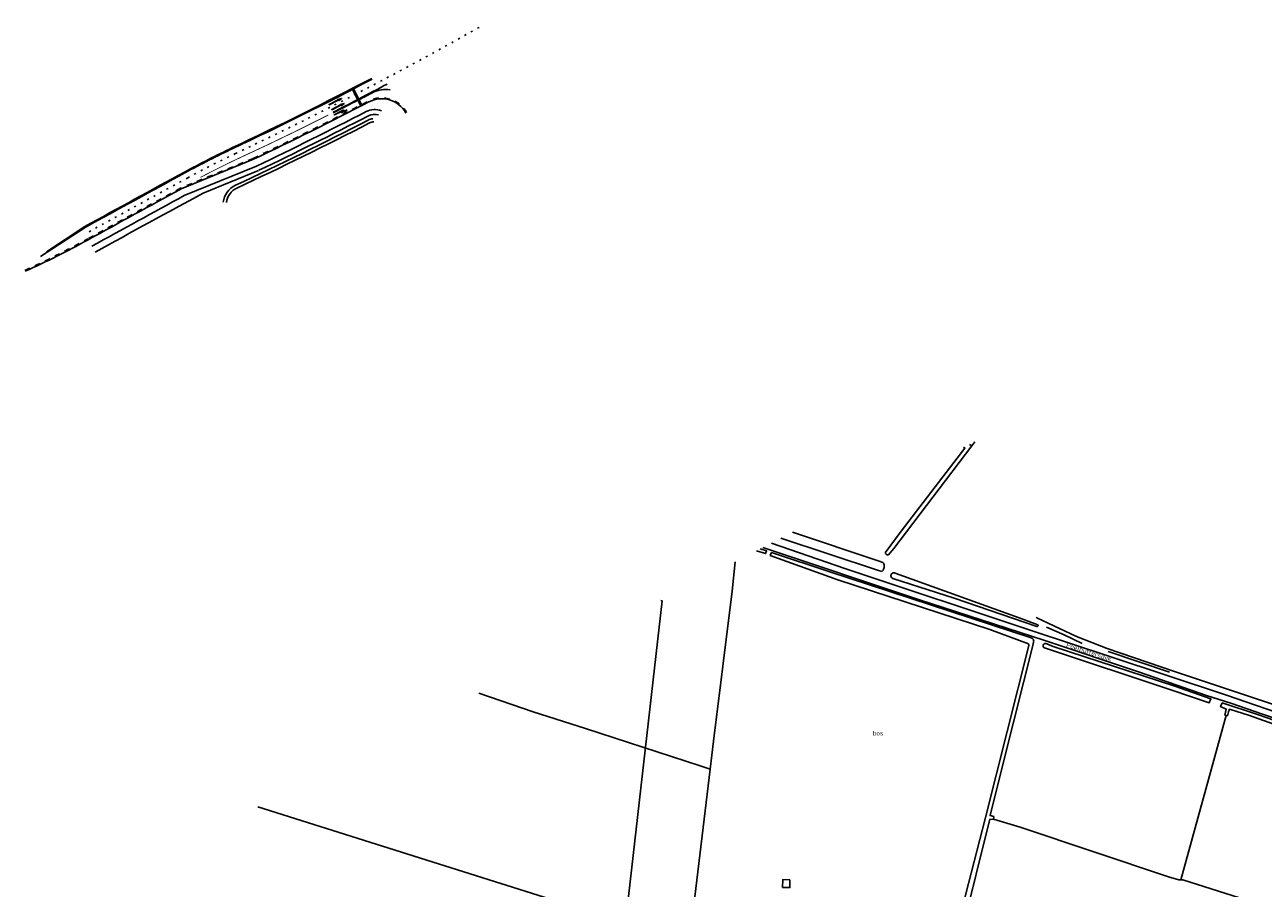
# Model space of a CAD drawing. Header units: metres. Extents: x 233829 to 239427, y 444283 to 448222.
# Tile 71 of 171: x 235566 to 236238, y 446706 to 447174. Entities that reach past the tile are written whole.
import ezdxf

# ---------------------------------------------------------------- set-up
doc = ezdxf.new("R2010")
doc.units = ezdxf.units.M
doc.header["$MEASUREMENT"] = 0
doc.linetypes.add('LIJN1-1', pattern=[2, 1, -1])
doc.linetypes.add('LIJN1-3', pattern=[4, 1, -3])
for name, color, linetype in [('BIJGEBOUW', 4, 'Continuous'), ('CULTUURAANDUIDING', 253, 'Continuous'), ('Goud-markering', 7, 'Continuous'), ('Goud-ontwerp', 2, 'Continuous'), ('Goud-ontwerp-water', 131, 'Continuous'), ('HOUTWAL', 253, 'Continuous'), ('INSTEEKSLOOT', 153, 'Continuous'), ('KANTSLOOT', 153, 'Continuous'), ('KANTVERH', 253, 'Continuous'), ('MIDSLTGREPPEL', 253, 'Continuous'), ('OVLIJNOBJ', 253, 'Continuous'), ('RASTER', 253, 'Continuous'), ('STRAATNAAM', 253, 'Continuous')]:
    doc.layers.add(name, color=color, linetype=linetype)
doc.styles.get("Standard").update_dxf_attribs({"font": 'iso.shx'})

# ---------------------------------------------------------------- blocks, each defined once
blk = doc.blocks.new('RD_7-5m')
blk.add_hatch(color=0).paths.add_polyline_path([(5.45, -0.375), (5.45, -0.075), (0, -0.075), (0, 0.075), (5.45, 0.075), (5.45, 0.375), (7.5, 0)])
at = {"color": 0}
blk.add_lwpolyline([(5.45, -0.375), (5.45, -0.075), (0, -0.075), (0, 0.075), (5.45, 0.075), (5.45, 0.375), (7.5, 0)], close=True, dxfattribs=at)
blk = doc.blocks.new('RA_7-5m')
blk.add_hatch(color=0).paths.add_polyline_path([(7.5, -0.375), (5.7, -0.675), (4, -0.375), (5.2, -0.375), (4.6, 0.225), (0, 0.225), (0, 0.375), (5.45, 0.375), (6.2, -0.375)])
at = {"color": 0}
blk.add_lwpolyline([(7.5, -0.375), (5.7, -0.675), (4, -0.375), (5.2, -0.375), (4.6, 0.225), (0, 0.225), (0, 0.375), (5.45, 0.375), (6.2, -0.375)], close=True, dxfattribs=at)

msp = doc.modelspace()

# ---------------------------------------------------------------- linework, layer by layer
at = {"layer": 'BIJGEBOUW'}
msp.add_lwpolyline([(235981.07, 446710.16), (235981.01, 446705.91), (235977.09, 446705.97), (235977.15, 446710.22), (235981.07, 446710.16)], dxfattribs=at)
at = {"layer": 'Goud-markering', "linetype": 'Continuous'}
for p, q in [((235747.935, 447130.717), (235743.521, 447139.242)), ((235748.468, 447130.993), (235744.053, 447139.517)), ((235598.479, 447064.347), (235574.29, 447048.468))]:
    msp.add_line(p, q, dxfattribs=at)
at = {"layer": 'Goud-markering', "linetype": 'LIJN1-1', "ltscale": 3}
msp.add_line((235689.711, 447101.8), (235650.294, 447085.688), dxfattribs=at)
at = {"layer": 'Goud-markering', "linetype": 'LIJN1-3', "const_width": 0.45, "flags": 128}
msp.add_lwpolyline([(235660.997, 447091.477, -0.0114255), (235681.307, 447101.633, 0.0104452), (235730.43, 447125.38)], format="xyb", dxfattribs=at)
at = {"layer": 'Goud-markering', "linetype": 'LIJN1-3'}
for centre, radius, start, end in [((234825.314, 448915.996), 2003.075, 295.257333, 299.602075), ((235893.337, 446652.214), 500, 115.257333, 118.5853), ((244890.513, 430140.147), 19304.189, 118.5853003, 118.7684705)]:
    msp.add_arc(centre, radius, start, end, dxfattribs=at)
at = {"layer": 'Goud-markering', "linetype": 'Continuous'}
for centre, radius, start, end in [((234825.314, 448915.996), 2000, 295.257333, 297.676989), ((234825.314, 448915.996), 2006.15, 297.346699, 297.847021), ((235761.648, 447124.308), 15, 80.898774, 117.591529), ((234825.314, 448915.996), 2006.225, 296.901157, 297.329563), ((234825.314, 448915.996), 2006.525, 296.901263, 297.329574), ((234825.314, 448915.996), 2006.6, 297.346706, 297.591529), ((235893.337, 446652.214), 503.075, 115.257333, 118.5853), ((244890.513, 430140.147), 19307.264, 118.5853003, 118.7684705)]:
    msp.add_arc(centre, radius, start, end, dxfattribs=at)
at = {"layer": 'Goud-markering', "linetype": 'LIJN1-1', "ltscale": 3}
for centre, radius, start, end in [((234825.314, 448915.996), 2009.6, 295.476077, 297.468343), ((235759.408, 447119.194), 15.5, 28.954203, 117.468343), ((244890.513, 430140.147), 19301.114, 118.6031544, 118.7738177), ((235359.184, 447496.353), 500, 294.391854, 298.773818)]:
    msp.add_arc(centre, radius, start, end, dxfattribs=at)
at = {"layer": 'Goud-ontwerp', "linetype": 'Continuous'}
for p, q in [((235689.9, 447101.337), (235650.509, 447085.235)), ((235598.222, 447064.776), (235577.391, 447051.101))]:
    msp.add_line(p, q, dxfattribs=at)
for centre, radius, start, end in [((234825.314, 448915.996), 1999.5, 295.257333, 297.676989), ((234825.314, 448915.996), 2010.1, 295.475366, 297.468343), ((235759.408, 447119.194), 15, 28.954203, 117.468343), ((234825.314, 448915.996), 2018.7, 295.050756, 297.328261), ((234825.314, 448915.996), 2020.4, 295.050756, 297.328261), ((235755.15, 447116.649), 6.7, 95.112316, 117.328261), ((235755.15, 447116.649), 5, 89.585572, 117.328261), ((235893.337, 446652.214), 503.575, 115.257333, 118.5853), ((244890.513, 430140.147), 19307.764, 118.5853003, 118.768529), ((235685.027, 447076.59), 11.7, 115.050756, 172.89723), ((235685.027, 447076.59), 10, 115.050756, 172.89723), ((244890.513, 430140.147), 19300.614, 118.603237, 118.7738177), ((235359.184, 447496.353), 500.5, 294.391854, 298.773818)]:
    msp.add_arc(centre, radius, start, end, dxfattribs=at)
at = {"layer": 'Goud-ontwerp-water', "linetype": 'Continuous'}
for p, q in [((235691.532, 447097.682), (235652.228, 447081.617)), ((235692.515, 447095.276), (235662.542, 447083.024))]:
    msp.add_line(p, q, dxfattribs=at)
for centre, radius, start, end in [((234825.314, 448915.996), 2014.1, 295.47245, 297.362189), ((235755.618, 447118.355), 10, 68.740201, 117.362189), ((235755.618, 447118.355), 7.4, 74.259288, 117.362189), ((234825.314, 448915.996), 2016.7, 295.47245, 297.362189), ((244890.513, 430140.147), 19296.614, 118.6038979, 118.7738177), ((244890.513, 430140.147), 19292.914, 118.5750081, 118.7738177)]:
    msp.add_arc(centre, radius, start, end, dxfattribs=at)
at = {"layer": 'HOUTWAL'}
msp.add_line((236153.75, 446834.04), (236187.11, 446822.85), dxfattribs=at)
msp.add_lwpolyline([(236120.28, 446847.22), (236129.97, 446843.09), (236139.62, 446838.51)], dxfattribs=at)
at = {"layer": 'INSTEEKSLOOT'}
msp.add_line((236113.01, 446838.09), (236113.33, 446839.34), dxfattribs=at)
for points in [[(236075.32, 446944.94), (236076.04, 446944.54), (236041.36, 446899.48), (236032.82, 446887.72)], [(236034.28, 446886.44), (236037.46, 446890.02), (236079.87, 446945.68), (236078.46, 446946.47)], [(235982.38, 446898.92), (236029.41, 446883.18), (236031.55, 446882.47)], [(235976.08, 446895.65), (236028.64, 446878.31), (236030.94, 446877.55)], [(235964.93, 446889.85), (235968.38, 446888.71), (235967.73, 446887.25), (235962.92, 446888.81)], [(236110.68, 446837.32), (236110.47, 446838.22), (236089.48, 446845.98), (236007.06, 446872.96), (235970.33, 446886.22), (235971.06, 446887.79), (236002.77, 446877.37), (236111.95, 446841.5), (236112.72, 446841.2)], [(236032.82, 446887.72), (236032.89, 446887.42), (236033.02, 446887.15), (236033.21, 446886.92), (236033.43, 446886.72), (236033.7, 446886.57), (236033.98, 446886.48), (236034.28, 446886.44)], [(236031.55, 446882.47), (236031.82, 446882.05), (236032.03, 446881.6), (236032.18, 446881.12), (236032.26, 446880.63), (236032.27, 446880.13), (236032.21, 446879.64), (236032.08, 446879.16), (236031.88, 446878.7), (236031.63, 446878.27), (236031.31, 446877.88), (236030.94, 446877.55)], [(236036.87, 446873.68), (236036.57, 446873.83), (236036.31, 446874.05), (236036.1, 446874.32), (236035.95, 446874.62), (236035.87, 446874.95), (236035.86, 446875.29), (236035.92, 446875.62), (236036.05, 446875.94), (236036.25, 446876.22), (236036.5, 446876.45), (236036.79, 446876.62), (236037.11, 446876.73), (236037.45, 446876.77), (236037.78, 446876.74), (236038.11, 446876.63)], [(236115.1, 446847.64), (236070.2, 446863.06), (236036.87, 446873.68)], [(236038.11, 446876.63), (236062.84, 446867.75), (236107.44, 446851.71), (236115.69, 446848.65)], [(236115.69, 446848.65), (236115.79, 446848.46), (236115.83, 446848.25), (236115.79, 446848.04), (236115.68, 446847.85), (236115.52, 446847.71), (236115.31, 446847.64), (236115.1, 446847.64)], [(236113.01, 446838.09), (236097.21, 446774.96), (236089.72, 446745.02), (236091.65, 446744.42)], [(236113.33, 446839.34), (236113.36, 446839.75), (236113.3, 446840.15), (236113.18, 446840.53), (236112.98, 446840.89), (236112.72, 446841.2)], [(236119.15, 446836.03), (236118.91, 446836.21), (236118.72, 446836.44), (236118.58, 446836.71), (236118.51, 446837), (236118.5, 446837.31), (236118.56, 446837.6), (236118.69, 446837.88), (236118.87, 446838.12), (236119.11, 446838.31), (236119.38, 446838.44), (236119.67, 446838.52)], [(236119.67, 446838.52), (236123.98, 446836.85), (236189.93, 446815.35), (236209.55, 446808.31), (236208.71, 446806.23), (236188.3, 446813.14), (236119.15, 446836.03)], [(236217.09, 446799.54), (236217.85, 446802.85), (236214.72, 446804.28), (236215.68, 446806.15), (236235.49, 446799.66), (236266.25, 446789.1)], [(236217.09, 446799.54), (236217.9, 446799.34), (236218.5, 446799.19), (236219.18, 446801.24)], [(236246.31, 446793.76), (236230.54, 446799.42), (236219.64, 446802.74), (236219.18, 446801.24)], [(236091.42, 446742.78), (236089.61, 446742.98), (236074.62, 446682.69), (236074.3, 446681.4), (236056.24, 446612.29), (236045.37, 446568.73), (236044.91, 446565.22), (236045.59, 446565.01), (236063.02, 446559.39), (236094.58, 446549.22)], [(236091.42, 446742.78), (236091.47, 446743.09), (236091.65, 446744.42)]]:
    msp.add_lwpolyline(points, dxfattribs=at)
at = {"layer": 'KANTSLOOT'}
msp.add_lwpolyline([(236070.17, 446677.87), (236087.27, 446744.02), (236110.68, 446837.32), (236110.82, 446837.85)], dxfattribs=at)
at = {"layer": 'KANTVERH'}
for points in [[(235966.28, 446890.55), (236050.77, 446862.29), (236119.39, 446840.11), (236170.8, 446822.78), (236206.57, 446810.43), (236220.87, 446805.9), (236236.97, 446800.33)], [(235970.95, 446892.98), (236010.93, 446879.11), (236113.06, 446845.08), (236154.2, 446831.58), (236217.95, 446810.36), (236255.86, 446797.35)], [(236236.97, 446800.33), (236294.14, 446781.02)]]:
    msp.add_lwpolyline(points, dxfattribs=at)
at = {"layer": 'MIDSLTGREPPEL'}
msp.add_lwpolyline([(236091.47, 446743.09), (236106.04, 446738.7), (236186.48, 446711.81), (236192.14, 446710.15), (236193.31, 446710.04), (236217.54, 446798.06), (236217.9, 446799.34)], dxfattribs=at)
at = {"layer": 'OVLIJNOBJ'}
for points in [[(235918.48, 446604.45), (235921.31, 446634.84), (235928.24, 446691.85), (235937.66, 446770.15), (235939.51, 446785.49), (235949.76, 446866.88), (235951.33, 446882.79)], [(235911.04, 446861.86), (235911.61, 446861.6), (235891.71, 446686.76), (235692.26, 446749.71)], [(236114.79, 446852.75), (236115.11, 446852.32), (236136.53, 446842.22), (236153.22, 446835.63), (236189.75, 446823.31), (236245.63, 446804.56), (236276.33, 446794.1), (236319.81, 446779.44), (236357.13, 446767.62), (236374.47, 446761.42), (236378.03, 446756.51)]]:
    msp.add_lwpolyline(points, dxfattribs=at)
at = {"layer": 'RASTER'}
msp.add_line((236079.87, 446945.68), (236081.37, 446947.88), dxfattribs=at)
for points in [[(235937.66, 446770.15), (235932.29, 446771.92), (235870.05, 446792.24), (235841.7, 446801.29), (235812.17, 446811.39)], [(236193.31, 446710.04), (236194.24, 446710.06), (236225.03, 446700.38), (236325.37, 446668.31), (236337.03, 446664.17)]]:
    msp.add_lwpolyline(points, dxfattribs=at)

# ---------------------------------------------------------------- block references
at = {"layer": 'Goud-markering'}
for name, p, rotation in [('RD_7-5m', (235730.932, 447131.015), 27.00825851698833), ('RD_7-5m', (235732.323, 447128.272), 27.00825851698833), ('RA_7-5m', (235733.887, 447125.197), 27.00834082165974)]:
    msp.add_blockref(name, p, dxfattribs=dict(at, rotation=rotation))

# ---------------------------------------------------------------- texts
at = {"layer": 'CULTUURAANDUIDING'}
msp.add_text('bos', height=2.5, dxfattribs=at).set_placement((236025.87, 446788.51))
at = {"layer": 'STRAATNAAM'}
msp.add_text('Poelhuttersdijk', height=2.5, rotation=341.8187, dxfattribs=at).set_placement((236130.8, 446836.67))

doc.saveas('drawing.dxf')
